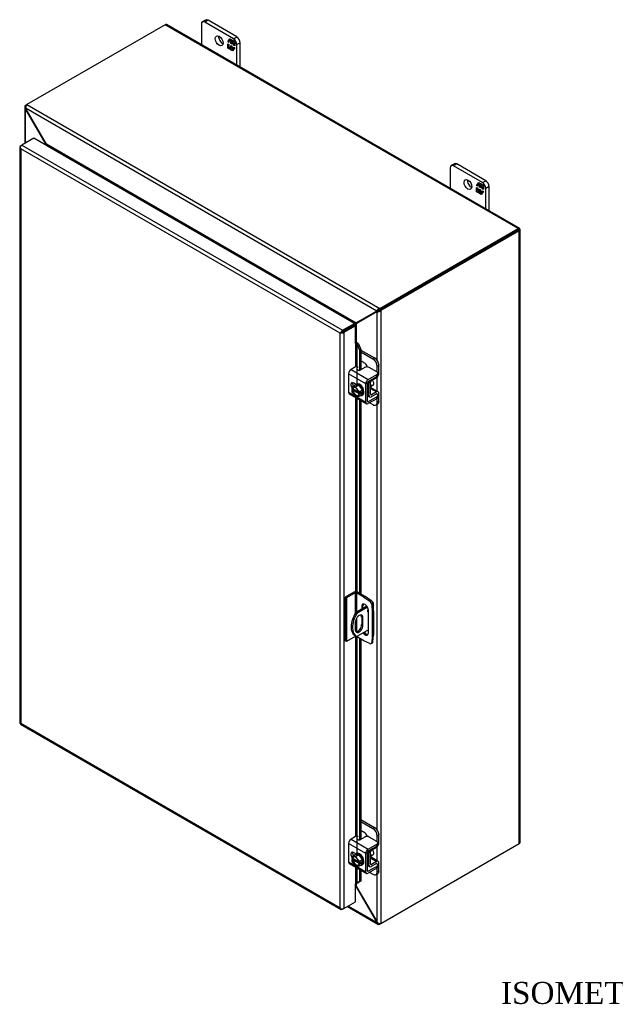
# Model space of a CAD drawing. Header units: inches. Extents: x 9 to 147, y 2 to 98.
# Tile 7 of 8: x 109 to 128, y 67 to 98. Entities that reach past the tile are written whole.
import ezdxf
from ezdxf.enums import TextEntityAlignment as Align

# ---------------------------------------------------------------- set-up
doc = ezdxf.new("R2010")
doc.units = ezdxf.units.IN
doc.header["$MEASUREMENT"] = 0
for name, color, linetype in [('COM40153-1', 7, 'CONTINUOUS'), ('COM40153-2', 7, 'CONTINUOUS'), ('COM42667', 7, 'CONTINUOUS'), ('COM42780', 7, 'CONTINUOUS'), ('COM48442', 7, 'CONTINUOUS'), ('COM71780-16', 7, 'CONTINUOUS'), ('DEFAULT', 7, 'CONTINUOUS'), ('FET07710', 7, 'CONTINUOUS'), ('SCC19011', 7, 'CONTINUOUS'), ('SPR20265', 7, 'CONTINUOUS'), ('WAF25035', 7, 'CONTINUOUS')]:
    doc.layers.add(name, color=color, linetype=linetype)
doc.styles.add('SEACAD_TIMES_NEW_ROMAN', font='times.ttf')

msp = doc.modelspace()

# ---------------------------------------------------------------- linework, layer by layer
at = {"layer": 'COM40153-1', "color": 7}
for p, q in [((120.474, 79.677), (120.117, 79.471)), ((120.496, 79.642), (120.158, 79.447)), ((120.648, 79.815), (120.661, 79.808)), ((120.686, 79.528), (120.686, 79.773)), ((120.117, 79.471), (120.158, 79.447)), ((120.31, 79.333), (120.35, 79.309)), ((120.31, 79.333), (120.31, 79.096)), ((120.35, 79.072), (120.35, 79.309)), ((120.103, 79.167), (120.103, 78.929)), ((120.31, 79.096), (120.35, 79.072)), ((120.098, 78.746), (120.139, 78.722)), ((120.522, 78.922), (120.158, 78.712))]:
    msp.add_line(p, q, dxfattribs=at)
for centre, major_axis, start_param, end_param in [((120.599, 79.773), (-0.0864, 0), 2.529725, 3.926991), ((120.398, 79.265), (0.3, 0.52), 1.508132, 3.141593), ((120.439, 79.242), (0.3, 0.52), 1.508132, 3.204257), ((120.227, 79.238), (-0.087, -0.151), 2.356194, 5.497787), ((120.186, 79.261), (-0.087, -0.151), 2.356194, 2.906426), ((120.527, 79.538), (-0.025, -0.0433), 4.139289, 6.283185), ((120.486, 79.562), (0.025, 0.0433), 4.093609, 5.210881), ((120.527, 79.538), (-0.025, -0.0433), 0, 0.63978), ((120.227, 79.001), (0.087, 0.151), 2.356194, 5.497787), ((120.186, 79.024), (0.087, 0.151), 3.37676, 5.497787)]:
    msp.add_ellipse(centre, major_axis=major_axis, ratio=0.57735, start_param=start_param, end_param=end_param, dxfattribs=at)
at = {"layer": 'COM40153-2', "color": 7}
for p, q in [((120.06, 80.125), (119.781, 79.964)), ((119.781, 79.964), (119.781, 78.576)), ((119.822, 79.941), (119.781, 79.964)), ((120.1, 80.102), (119.822, 79.941)), ((119.822, 79.941), (119.822, 78.553)), ((120.1, 80.102), (120.1, 79.442)), ((120.141, 80.102), (120.141, 79.484)), ((120.376, 79.966), (120.141, 80.102)), ((120.416, 79.99), (120.182, 80.125)), ((120.376, 79.966), (120.416, 79.99)), ((120.376, 79.966), (120.565, 79.838)), ((120.605, 79.861), (120.416, 79.99)), ((120.31, 79.669), (120.351, 79.693)), ((120.31, 79.669), (120.31, 79.582)), ((120.351, 79.605), (120.351, 79.693)), ((120.565, 79.838), (120.605, 79.861)), ((120.67, 79.75), (120.629, 79.726)), ((120.629, 79.726), (120.646, 79.499)), ((120.686, 79.522), (120.67, 79.75)), ((120.141, 79.291), (120.141, 78.865)), ((120.522, 78.828), (120.522, 79.547)), ((120.646, 79.499), (120.686, 79.522)), ((120.646, 79.499), (120.646, 78.734)), ((120.686, 79.522), (120.686, 78.757)), ((120.1, 78.714), (119.822, 78.553)), ((120.1, 78.744), (120.1, 78.714)), ((120.141, 78.721), (120.141, 78.714)), ((120.376, 78.578), (120.141, 78.714)), ((120.646, 78.734), (120.629, 78.525)), ((120.646, 78.734), (120.686, 78.757)), ((120.67, 78.549), (120.686, 78.757)), ((119.822, 78.553), (119.781, 78.576)), ((120.565, 78.488), (120.376, 78.578)), ((120.609, 78.486), (120.649, 78.51)), ((120.629, 78.525), (120.67, 78.549))]:
    msp.add_line(p, q, dxfattribs=at)
for centre, major_axis, start_param, end_param in [((120.121, 80.09), (-0.0864, 0), 3.926991, 5.497787), ((120.121, 80.09), (-0.0288, 0), 3.926991, 5.497787), ((120.416, 79.608), (0.075, -0.13), 0.785398, 3.926991), ((120.457, 79.632), (0.075, -0.13), 3.416574, 3.926991), ((120.559, 79.76), (0.05, -0.0866), 0.872665, 2.268928), ((120.599, 79.784), (-0.05, 0.0866), 4.014257, 5.410521), ((120.121, 78.702), (0.0288, 0), 0.785398, 2.356194), ((120.416, 78.89), (-0.075, 0.13), 1.73559, 3.926991), ((120.457, 78.913), (-0.075, 0.13), 1.73559, 2.866611), ((120.559, 78.573), (-0.05, 0.0866), 2.443461, 3.839724), ((120.599, 78.596), (-0.05, 0.0866), 3.141593, 3.839724)]:
    msp.add_ellipse(centre, major_axis=major_axis, ratio=0.57735, start_param=start_param, end_param=end_param, dxfattribs=at)
at = {"layer": 'COM42667', "color": 7}
for p, q in [((120.116, 87.293), (119.971, 87.209)), ((119.971, 87.209), (120.52, 86.892)), ((120.405, 87.274), (120.258, 87.189)), ((120.793, 87.132), (120.546, 87.274)), ((120.439, 86.752), (119.89, 87.069)), ((119.89, 87.069), (119.89, 86.487)), ((120.52, 86.892), (120.793, 87.05)), ((120.52, 86.83), (120.793, 86.988)), ((120.793, 86.988), (120.793, 87.05)), ((120.822, 87.029), (120.822, 87.091)), ((119.89, 86.487), (120.094, 86.369)), ((120.121, 86.737), (120.046, 86.78)), ((120.439, 86.17), (120.439, 86.752)), ((120.493, 86.201), (120.493, 86.783)), ((119.914, 86.434), (120.463, 86.118)), ((120.133, 86.347), (120.439, 86.17)), ((120.52, 86.185), (120.493, 86.201)), ((120.793, 86.343), (120.52, 86.185)), ((120.793, 86.281), (120.52, 86.123)), ((120.78, 86.432), (120.793, 86.425)), ((120.793, 86.281), (120.793, 86.343)), ((120.822, 86.322), (120.822, 86.384)), ((120.439, 71.81), (119.89, 72.127)), ((119.89, 72.127), (119.89, 71.544)), ((120.116, 72.35), (119.971, 72.267)), ((119.971, 72.267), (120.52, 71.95)), ((120.405, 72.332), (120.258, 72.247)), ((120.52, 71.95), (120.793, 72.108)), ((120.793, 72.189), (120.546, 72.332)), ((120.793, 72.045), (120.793, 72.108)), ((120.822, 72.086), (120.822, 72.148)), ((120.121, 71.794), (120.046, 71.838)), ((120.439, 71.227), (120.439, 71.81)), ((120.493, 71.259), (120.493, 71.841)), ((120.52, 71.888), (120.793, 72.045)), ((119.89, 71.544), (120.094, 71.427)), ((119.914, 71.492), (120.463, 71.175)), ((120.78, 71.49), (120.793, 71.482)), ((120.822, 71.379), (120.822, 71.441)), ((120.133, 71.404), (120.439, 71.227)), ((120.52, 71.243), (120.493, 71.259)), ((120.793, 71.4), (120.52, 71.243)), ((120.793, 71.338), (120.52, 71.181)), ((120.793, 71.338), (120.793, 71.4))]:
    msp.add_line(p, q, dxfattribs=at)
for centre, major_axis, start_param, end_param in [((119.971, 87.116), (-0.0572, -0.0991), 3.926991, 5.497787), ((120.15, 87.273), (-0.048, 0), 3.141593, 5.497787), ((120.224, 87.209), (0.048, 0), 2.929457, 5.497787), ((120.475, 87.233), (0.1, 0), 0.785398, 2.356194), ((120.722, 87.091), (-0.1, 0), 2.356194, 3.926991), ((120.046, 86.688), (0.0562, -0.0973), 2.356194, 4.826451), ((120.099, 86.719), (0.0562, -0.0973), 3.6401, 4.826451), ((120.52, 86.799), (0.0572, 0.0991), 0.785398, 2.356194), ((120.52, 86.799), (0.0192, 0.0333), 0.785398, 2.356194), ((120.722, 87.029), (-0.1, 0), 2.356194, 3.141593), ((119.971, 86.534), (0.0572, 0.0991), 2.356194, 3.141593), ((120.52, 86.217), (0.0572, 0.0991), 2.356194, 3.926991), ((120.52, 86.217), (0.0192, 0.0333), 2.356194, 3.926991), ((120.722, 86.384), (-0.1, 0), 2.356194, 3.926991), ((120.722, 86.322), (-0.1, 0), 2.356194, 3.141593), ((119.971, 72.173), (-0.0572, -0.0991), 3.926991, 5.497787), ((120.15, 72.331), (-0.048, 0), 3.141593, 5.497787), ((120.224, 72.266), (0.048, 0), 2.929457, 5.497787), ((120.475, 72.291), (0.1, 0), 0.785398, 2.356194), ((120.722, 72.148), (-0.1, 0), 2.356194, 3.926991), ((120.722, 72.086), (-0.1, 0), 2.356194, 3.141593), ((120.046, 71.746), (0.0562, -0.0973), 2.356194, 4.826451), ((120.099, 71.777), (0.0562, -0.0973), 3.6401, 4.826451), ((120.52, 71.857), (0.0572, 0.0991), 0.785398, 2.356194), ((120.52, 71.857), (0.0192, 0.0333), 0.785398, 2.356194), ((119.971, 71.591), (0.0572, 0.0991), 2.356194, 3.141593), ((120.722, 71.441), (-0.1, 0), 2.356194, 3.926991), ((120.52, 71.274), (0.0572, 0.0991), 2.356194, 3.926991), ((120.52, 71.274), (0.0192, 0.0333), 2.356194, 3.926991), ((120.722, 71.379), (-0.1, 0), 2.356194, 3.141593)]:
    msp.add_ellipse(centre, major_axis=major_axis, ratio=0.57735, start_param=start_param, end_param=end_param, dxfattribs=at)
at = {"layer": 'COM42780', "color": 7}
for p, q in [((120.288, 87.829), (120.72, 87.58)), ((120.288, 87.767), (120.666, 87.549)), ((120.383, 87.427), (120.288, 87.482)), ((120.666, 87.549), (120.72, 87.58)), ((120.861, 87.335), (120.808, 87.304)), ((120.808, 87.121), (120.808, 87.304)), ((120.861, 87.092), (120.861, 87.335)), ((120.496, 86.801), (120.538, 86.777)), ((120.591, 86.42), (120.591, 86.808)), ((120.618, 86.855), (120.782, 86.952)), ((120.538, 86.389), (120.538, 86.777)), ((120.595, 86.603), (120.782, 86.495)), ((120.838, 86.5), (120.61, 86.631)), ((120.782, 86.495), (120.618, 86.404)), ((120.493, 86.415), (120.538, 86.389)), ((120.493, 86.376), (120.561, 86.337)), ((120.591, 86.419), (120.618, 86.404)), ((120.781, 86.433), (120.617, 86.341)), ((120.78, 86.432), (120.808, 86.417)), ((120.808, 86.414), (120.808, 86.417)), ((120.808, 86.173), (120.808, 86.292)), ((120.808, 86.173), (120.861, 86.204)), ((120.861, 86.204), (120.861, 86.448)), ((120.566, 86.15), (120.666, 86.092)), ((120.766, 86.082), (120.82, 86.113)), ((120.288, 72.887), (120.72, 72.637)), ((120.288, 72.825), (120.666, 72.606)), ((120.383, 72.484), (120.288, 72.539)), ((120.666, 72.606), (120.72, 72.637)), ((120.861, 72.392), (120.808, 72.361)), ((120.861, 72.149), (120.861, 72.392)), ((120.808, 72.178), (120.808, 72.361)), ((120.496, 71.858), (120.538, 71.834)), ((120.538, 71.446), (120.538, 71.834)), ((120.591, 71.477), (120.591, 71.865)), ((120.618, 71.912), (120.782, 72.01)), ((120.493, 71.472), (120.538, 71.446)), ((120.591, 71.477), (120.618, 71.461)), ((120.595, 71.66), (120.782, 71.553)), ((120.838, 71.557), (120.61, 71.689)), ((120.781, 71.49), (120.617, 71.399)), ((120.782, 71.553), (120.618, 71.461)), ((120.78, 71.49), (120.808, 71.474)), ((120.808, 71.471), (120.808, 71.474)), ((120.861, 71.262), (120.861, 71.505)), ((120.493, 71.434), (120.561, 71.394)), ((120.566, 71.207), (120.666, 71.149)), ((120.766, 71.139), (120.82, 71.17)), ((120.808, 71.231), (120.808, 71.349)), ((120.808, 71.231), (120.861, 71.262))]:
    msp.add_line(p, q, dxfattribs=at)
for centre, major_axis, start_param, end_param in [((120.383, 87.263), (0.1, -0.173), 1.392108, 2.356194), ((120.666, 87.385), (0.1, -0.173), 0.785398, 2.356194), ((120.72, 87.417), (-0.1, 0.173), 3.926991, 5.497787), ((120.619, 86.824), (-0.0572, -0.0991), 4.744903, 5.497787), ((120.619, 86.824), (-0.0192, -0.0333), 3.944444, 5.497787), ((120.78, 87.045), (-0.0572, -0.0991), 0.802851, 2.356194), ((120.504, 86.727), (0.078, -0.135), 0.133398, 1.437398), ((120.78, 86.401), (-0.0572, -0.0991), 2.356194, 3.909538), ((120.619, 86.436), (0.0572, 0.0991), 2.356194, 3.909538), ((120.619, 86.436), (0.0192, 0.0333), 2.356194, 3.909538), ((120.666, 86.255), (-0.1, 0.173), 2.356194, 3.926991), ((120.78, 86.401), (-0.0192, -0.0333), 2.356194, 3.909538), ((120.72, 86.286), (-0.1, 0.173), 3.141593, 3.926991), ((120.383, 72.321), (0.1, -0.173), 1.392108, 2.356194), ((120.666, 72.443), (0.1, -0.173), 0.785398, 2.356194), ((120.72, 72.474), (-0.1, 0.173), 3.926991, 5.497787), ((120.78, 72.102), (-0.0572, -0.0991), 0.802851, 2.356194), ((120.619, 71.881), (-0.0572, -0.0991), 4.744903, 5.497787), ((120.619, 71.881), (-0.0192, -0.0333), 3.944444, 5.497787), ((120.504, 71.784), (0.078, -0.135), 0.133398, 1.437398), ((120.619, 71.493), (0.0572, 0.0991), 2.356194, 3.909538), ((120.619, 71.493), (0.0192, 0.0333), 2.356194, 3.909538), ((120.78, 71.458), (-0.0192, -0.0333), 2.356194, 3.909538), ((120.78, 71.458), (-0.0572, -0.0991), 2.356194, 3.909538), ((120.666, 71.313), (-0.1, 0.173), 2.356194, 3.926991), ((120.72, 71.344), (-0.1, 0.173), 3.141593, 3.926991)]:
    msp.add_ellipse(centre, major_axis=major_axis, ratio=0.57735, start_param=start_param, end_param=end_param, dxfattribs=at)
at = {"layer": 'COM48442', "color": 7}
for p, q in [((114.055, 98.181), (109.651, 95.639)), ((125.287, 91.696), (114.055, 98.181)), ((125.33, 91.701), (114.098, 98.186)), ((109.585, 95.56), (109.585, 94.403)), ((109.61, 95.615), (109.651, 95.639)), ((109.632, 95.603), (109.61, 95.615)), ((109.651, 95.639), (120.883, 89.154)), ((109.625, 95.513), (109.61, 95.505)), ((109.61, 94.417), (109.61, 95.505)), ((109.624, 95.486), (109.61, 95.505)), ((109.624, 95.486), (109.634, 95.492)), ((110.266, 94.374), (109.624, 95.486)), ((120.787, 89.068), (109.625, 95.513)), ((109.634, 95.492), (109.625, 95.513)), ((110.276, 94.38), (109.634, 95.492)), ((110.266, 94.374), (110.276, 94.38)), ((110.266, 94.338), (110.266, 94.374)), ((120.136, 88.687), (110.276, 94.38)), ((120.057, 88.686), (110.314, 94.311)), ((110.314, 94.311), (110.314, 94.31)), ((120.883, 89.154), (125.287, 91.696)), ((120.883, 89.107), (125.287, 91.649)), ((125.287, 91.649), (120.883, 89.107)), ((125.327, 91.626), (120.924, 89.083)), ((125.344, 91.683), (125.287, 91.649)), ((125.344, 91.683), (125.287, 91.649)), ((125.287, 91.649), (125.327, 91.673)), ((125.287, 91.649), (125.287, 91.649)), ((125.287, 91.649), (125.287, 91.649)), ((125.327, 72.124), (125.327, 91.626)), ((125.353, 72.159), (125.353, 91.661)), ((120.778, 89.058), (120.136, 88.687)), ((120.788, 89.04), (120.146, 88.67)), ((120.819, 89.082), (120.177, 88.711)), ((120.829, 89.064), (120.187, 88.693)), ((120.778, 89.058), (120.819, 89.082)), ((120.787, 89.068), (120.778, 89.058)), ((120.828, 89.092), (120.787, 89.068)), ((120.788, 89.04), (120.829, 89.064)), ((120.802, 89.043), (120.788, 89.04)), ((120.843, 89.067), (120.802, 89.043)), ((120.802, 87.502), (120.802, 89.043)), ((120.828, 89.092), (120.819, 89.082)), ((120.822, 89.089), (120.834, 89.095)), ((120.843, 89.067), (120.829, 89.064)), ((120.848, 89.07), (120.837, 89.063)), ((120.883, 89.107), (120.883, 89.154)), ((120.883, 89.107), (120.924, 89.083)), ((120.924, 89.083), (120.924, 69.582)), ((120.056, 88.685), (120.057, 88.686)), ((120.057, 88.686), (120.057, 88.685)), ((120.177, 88.711), (120.136, 88.687)), ((120.187, 88.693), (120.146, 88.67)), ((120.146, 88.069), (120.146, 88.67)), ((120.07, 88.623), (120.07, 88.623)), ((120.802, 86.521), (120.802, 86.967)), ((120.802, 72.559), (120.802, 86.103)), ((120.924, 69.582), (125.327, 72.124)), ((120.802, 71.578), (120.802, 72.025)), ((120.802, 69.622), (120.802, 71.16)), ((120.146, 70.753), (120.146, 70.855)), ((120.136, 70.747), (120.118, 70.757)), ((120.136, 70.747), (120.146, 70.753)), ((120.136, 70.747), (120.778, 69.635)), ((120.146, 70.753), (120.788, 69.641)), ((119.855, 70.122), (120.823, 69.564)), ((120.787, 69.614), (119.881, 70.137)), ((120.778, 69.635), (120.788, 69.641)), ((120.778, 69.635), (120.787, 69.614)), ((120.802, 69.622), (120.787, 69.614)), ((120.788, 69.641), (120.802, 69.622)), ((120.883, 69.583), (120.883, 69.558)), ((120.924, 69.582), (120.883, 69.558))]:
    msp.add_line(p, q, dxfattribs=at)
for centre, radius, start, end in [((109.659, 95.56), 0.0739, 131.3818, 228.6182), ((109.775, 95.548), 0.154, 143.5515, 192.9586), ((120.929, 89.007), 0.154, 107.0414, 156.4485), ((120.819, 89.196), 0.154, 263.5515, 312.9586), ((120.886, 88.988), 0.119, 91.3268, 119.2753), ((120.785, 89.166), 0.115, 300.272, 329.1259), ((122.291, 84.742), 4.476, 118.0355, 119.6541), ((117.791, 92.536), 4.508, 300.4684, 301.9581), ((120.86, 69.628), 0.0739, 191.3818, 288.6182), ((120.907, 69.735), 0.154, 227.0414, 276.4485)]:
    msp.add_arc(centre, radius, start, end, dxfattribs=at)
for centre, major_axis, ratio, start_param, end_param in [((114.055, 98.111), (-0.0432, -0.0748), 0.57735, 3.141593, 3.926991), ((125.287, 91.626), (-0.0432, -0.0748), 0.57735, 2.696031, 3.926991), ((125.266, 91.638), (-0.0288, -0.0166), 0.000948, 2.356741, 3.927537), ((125.266, 91.638), (-0.0288, -0.0166), 0.000948, 2.355648, 3.926445), ((125.266, 91.638), (0.0863, 0.0499), 0.000948, -0.784852, -0.445015), ((125.266, 91.638), (0.0864, 0.0498), 0.000948, 0.445015, 0.784852), ((125.266, 91.661), (-0.0864, 0), 0.57735, 2.356194, 3.587154), ((125.266, 72.159), (-0.0864, 0), 0.57735, 2.356194, 3.141593)]:
    msp.add_ellipse(centre, major_axis=major_axis, ratio=ratio, start_param=start_param, end_param=end_param, dxfattribs=at)
for points, knots in [([(110.266, 94.374), (110.268, 94.366), (110.27, 94.358), (110.272, 94.345), (110.273, 94.339), (110.273, 94.334)], [0, 0, 0, 0, 0.25, 0.25, 0.4064598, 0.4064598, 0.4064598, 0.4064598]), ([(110.314, 94.311), (110.315, 94.312), (110.316, 94.312), (110.317, 94.314), (110.318, 94.316), (110.318, 94.319), (110.317, 94.322), (110.316, 94.328), (110.314, 94.331), (110.311, 94.338), (110.309, 94.341), (110.303, 94.35), (110.298, 94.356), (110.288, 94.368), (110.282, 94.374), (110.276, 94.38)], [0, 0, 0, 0, 0.0625, 0.0625, 0.125, 0.125, 0.25, 0.25, 0.375, 0.375, 0.5, 0.5, 0.75, 0.75, 1, 1, 1, 1]), ([(120.136, 88.687), (120.13, 88.688), (120.124, 88.689), (120.111, 88.691), (120.105, 88.691), (120.094, 88.691), (120.091, 88.691), (120.084, 88.691), (120.08, 88.691), (120.073, 88.69), (120.069, 88.69), (120.064, 88.688), (120.063, 88.688), (120.06, 88.687), (120.058, 88.686), (120.057, 88.686)], [0, 0, 0, 0, 0.25, 0.25, 0.5, 0.5, 0.625, 0.625, 0.75, 0.75, 0.875, 0.875, 0.9375, 0.9375, 1, 1, 1, 1]), ([(120.106, 88.602), (120.107, 88.603), (120.108, 88.604), (120.11, 88.606), (120.111, 88.607), (120.115, 88.611), (120.117, 88.613), (120.121, 88.619), (120.123, 88.622), (120.127, 88.628), (120.129, 88.631), (120.134, 88.641), (120.137, 88.647), (120.142, 88.658), (120.144, 88.664), (120.146, 88.67)], [0, 0, 0, 0, 0.0625, 0.0625, 0.125, 0.125, 0.25, 0.25, 0.375, 0.375, 0.5, 0.5, 0.75, 0.75, 1, 1, 1, 1]), ([(120.146, 70.753), (120.144, 70.76), (120.142, 70.768), (120.137, 70.783), (120.134, 70.79), (120.129, 70.8), (120.127, 70.804), (120.123, 70.81), (120.121, 70.812), (120.119, 70.815)], [0, 0, 0, 0, 0.25, 0.25, 0.5, 0.5, 0.625, 0.625, 0.75, 0.75, 0.75, 0.75])]:
    msp.add_open_spline(points, degree=3, knots=knots, dxfattribs=at)
msp.add_open_spline([(120.118, 70.763), (120.125, 70.758), (120.131, 70.752), (120.136, 70.747)], degree=3, dxfattribs=at)
at = {"layer": 'COM71780-16', "color": 7}
for p, q in [((109.456, 94.328), (109.497, 94.352)), ((109.87, 94.567), (109.497, 94.352)), ((109.497, 94.352), (119.704, 88.458)), ((120.077, 88.674), (109.87, 94.567)), ((109.431, 94.293), (109.431, 75.963)), ((109.439, 94.271), (109.439, 94.271)), ((119.623, 88.364), (109.456, 94.234)), ((109.456, 94.234), (109.456, 75.952)), ((119.704, 88.458), (120.077, 88.674)), ((120.077, 88.674), (120.077, 88.627)), ((119.663, 88.388), (119.623, 88.364)), ((119.623, 70.082), (119.623, 88.364)), ((119.646, 88.378), (119.704, 88.411)), ((119.646, 88.378), (119.704, 88.411)), ((119.704, 88.411), (120.077, 88.627)), ((120.077, 88.627), (119.704, 88.411)), ((120.118, 88.603), (119.745, 88.388)), ((119.745, 88.388), (119.745, 70.059)), ((120.118, 88.603), (120.077, 88.627)), ((120.118, 88.032), (120.118, 88.603)), ((120.14, 88.036), (120.145, 88.069)), ((120.118, 88.032), (120.118, 87.294)), ((120.161, 88.006), (120.209, 88.025)), ((120.161, 88.006), (120.241, 87.828)), ((120.161, 86.756), (120.161, 88.006)), ((120.209, 88.025), (120.288, 87.847)), ((120.288, 87.847), (120.241, 87.828)), ((120.241, 87.828), (120.241, 87.183)), ((120.288, 87.847), (120.288, 87.207)), ((120.118, 86.739), (120.118, 86.735)), ((120.118, 86.317), (120.118, 80.14)), ((120.161, 80.134), (120.161, 86.292)), ((120.241, 86.246), (120.241, 80.091)), ((120.288, 86.219), (120.288, 80.064)), ((120.118, 78.718), (120.118, 72.351)), ((120.161, 71.813), (120.161, 78.702)), ((120.241, 78.656), (120.241, 72.24)), ((120.288, 78.629), (120.288, 72.264)), ((109.454, 75.924), (119.661, 70.031)), ((109.456, 75.952), (119.623, 70.082)), ((120.118, 71.796), (120.118, 71.792)), ((120.118, 71.374), (120.118, 70.845)), ((120.161, 70.866), (120.161, 71.349)), ((120.241, 71.303), (120.241, 70.914)), ((120.288, 71.276), (120.288, 70.933)), ((120.118, 70.274), (120.118, 70.845)), ((120.241, 70.914), (120.161, 70.866)), ((120.161, 70.866), (120.209, 70.885)), ((120.288, 70.933), (120.209, 70.885)), ((120.288, 70.933), (120.241, 70.914)), ((119.745, 70.059), (120.118, 70.274)), ((119.646, 70.049), (119.646, 70.049)), ((119.745, 70.059), (119.704, 70.035))]:
    msp.add_line(p, q, dxfattribs=at)
for centre, radius, start, end in [((120.103, 87.941), 0.135, 38.3968, 71.6578), ((120.078, 87.97), 0.0911, 23.2734, 46.5882), ((120.359, 70.586), 0.343, 125.2045, 129.639), ((120.197, 70.805), 0.0704, 117.4412, 127.5015)]:
    msp.add_arc(centre, radius, start, end, dxfattribs=at)
for centre, major_axis, ratio, start_param, end_param in [((109.517, 94.293), (0.0864, 0), 0.57735, 2.356194, 3.587154), ((109.497, 94.281), (0.0432, 0.0748), 0.57735, 0.785398, 2.016358), ((109.517, 94.269), (-0.061, 0.106), 0.577982, 1.231508, 1.571345), ((109.517, 94.269), (-0.061, 0.106), 0.577982, 1.230411, 1.570248), ((119.684, 88.4), (-0.0863, -0.0499), 0.000948, -1.124689, -0.784852), ((119.684, 88.4), (-0.0864, -0.0498), 0.000948, 0.784852, 1.124689), ((119.704, 88.388), (0.0432, 0.0748), 0.57735, 0.785398, 2.016358), ((119.684, 88.423), (0.0864, 0), 0.57735, 4.266828, 5.497787), ((119.684, 88.4), (0.0288, 0.0166), 0.000948, 0.785944, 2.356741), ((119.684, 88.4), (0.0288, 0.0166), 0.000948, 3.926445, 5.497241), ((120.138, 88.02), (0.0864, 0), 0.57735, 1.48353, 1.808737), ((120.138, 88.02), (0.0288, 0), 0.57735, 1.48353, 2.356194), ((109.517, 75.963), (0.0864, 0), 0.57735, 3.141593, 3.587154), ((109.517, 75.987), (-0.0864, -0.0498), 0.000948, 0.445015, 0.784852), ((109.517, 75.987), (-0.0863, -0.0499), 0.000948, -0.784852, -0.445015), ((109.497, 75.999), (0.0432, 0.0748), 0.57735, 2.696031, 3.141593), ((120.138, 70.834), (-0.0288, 0), 0.57735, 4.625123, 5.497787), ((119.684, 70.117), (0.061, -0.106), 0.577982, 4.712938, 5.052774), ((119.684, 70.117), (0.061, -0.106), 0.577982, 4.71184, 5.051677), ((119.684, 70.094), (0.0864, 0), 0.57735, 4.266828, 5.497787), ((119.704, 70.106), (0.0432, 0.0748), 0.57735, 2.696031, 3.926991)]:
    msp.add_ellipse(centre, major_axis=major_axis, ratio=ratio, start_param=start_param, end_param=end_param, dxfattribs=at)
at = {"layer": 'FET07710', "color": 7}
for p, q in [((115.206, 98.199), (115.206, 97.546)), ((115.343, 98.329), (115.237, 98.268)), ((115.418, 98.322), (115.312, 98.26)), ((116.232, 97.73), (115.312, 98.26)), ((116.337, 97.791), (115.418, 98.322)), ((116.232, 97.73), (116.337, 97.791)), ((116.049, 97.636), (116.118, 97.734)), ((116.06, 97.642), (116.049, 97.636)), ((116.085, 97.615), (116.049, 97.636)), ((116.049, 97.434), (116.049, 97.572)), ((116.049, 97.572), (116.085, 97.551)), ((116.06, 97.44), (116.049, 97.434)), ((116.06, 97.642), (116.085, 97.678)), ((116.085, 97.628), (116.06, 97.642)), ((116.06, 97.44), (116.06, 97.566)), ((116.117, 97.407), (116.06, 97.44)), ((116.097, 97.69), (116.085, 97.684)), ((116.141, 97.652), (116.085, 97.684)), ((116.085, 97.684), (116.085, 97.615)), ((116.085, 97.551), (116.085, 97.482)), ((116.085, 97.482), (116.141, 97.45)), ((116.092, 97.688), (116.123, 97.732)), ((116.152, 97.658), (116.097, 97.69)), ((116.118, 97.734), (116.18, 97.699)), ((116.147, 97.441), (116.136, 97.434)), ((116.152, 97.658), (116.141, 97.652)), ((116.141, 97.583), (116.141, 97.652)), ((116.152, 97.589), (116.141, 97.583)), ((116.175, 97.563), (116.141, 97.583)), ((116.141, 97.45), (116.141, 97.519)), ((116.141, 97.519), (116.175, 97.499)), ((116.152, 97.456), (116.141, 97.45)), ((116.147, 97.39), (116.147, 97.441)), ((116.152, 97.589), (116.152, 97.658)), ((116.175, 97.576), (116.152, 97.589)), ((116.152, 97.456), (116.152, 97.512)), ((116.186, 97.639), (116.175, 97.632)), ((116.23, 97.6), (116.175, 97.632)), ((116.175, 97.632), (116.175, 97.563)), ((116.175, 97.499), (116.175, 97.43)), ((116.18, 97.699), (116.18, 97.648)), ((116.18, 97.648), (116.205, 97.684)), ((116.191, 97.655), (116.18, 97.648)), ((116.242, 97.607), (116.186, 97.639)), ((116.191, 97.655), (116.21, 97.681)), ((116.267, 97.446), (116.198, 97.348)), ((116.205, 97.684), (116.267, 97.649)), ((116.242, 97.607), (116.23, 97.6)), ((116.23, 97.531), (116.23, 97.6)), ((116.242, 97.538), (116.23, 97.531)), ((116.267, 97.51), (116.23, 97.531)), ((116.23, 97.398), (116.23, 97.467)), ((116.23, 97.467), (116.267, 97.446)), ((116.242, 97.538), (116.242, 97.607)), ((116.267, 97.523), (116.242, 97.538)), ((116.242, 97.41), (116.242, 97.461)), ((116.267, 97.649), (116.267, 97.51)), ((116.443, 97.607), (116.338, 97.546)), ((116.338, 96.892), (116.338, 97.546)), ((116.443, 96.831), (116.443, 97.607)), ((116.111, 97.398), (116.049, 97.434)), ((116.136, 97.434), (116.111, 97.398)), ((116.136, 97.383), (116.136, 97.434)), ((116.147, 97.39), (116.136, 97.383)), ((116.198, 97.348), (116.136, 97.383)), ((116.204, 97.357), (116.147, 97.39)), ((116.175, 97.43), (116.23, 97.398)), ((116.235, 97.401), (116.23, 97.398)), ((123.263, 93.757), (123.157, 93.696)), ((123.338, 93.749), (123.232, 93.688)), ((124.151, 93.157), (123.232, 93.688)), ((124.257, 93.218), (123.338, 93.749)), ((123.126, 93.627), (123.126, 92.973)), ((123.969, 93.063), (124.038, 93.162)), ((123.98, 93.07), (123.969, 93.063)), ((124.005, 93.042), (123.969, 93.063)), ((123.98, 93.07), (124.005, 93.106)), ((124.005, 93.055), (123.98, 93.07)), ((124.016, 93.118), (124.005, 93.112)), ((124.061, 93.079), (124.005, 93.112)), ((124.005, 93.112), (124.005, 93.042)), ((124.012, 93.115), (124.043, 93.159)), ((124.072, 93.086), (124.016, 93.118)), ((124.038, 93.162), (124.1, 93.126)), ((124.072, 93.086), (124.061, 93.079)), ((124.061, 93.01), (124.061, 93.079)), ((124.072, 93.017), (124.072, 93.086)), ((124.106, 93.066), (124.094, 93.06)), ((124.15, 93.028), (124.094, 93.06)), ((124.094, 93.06), (124.094, 92.991)), ((124.1, 93.126), (124.1, 93.076)), ((124.1, 93.076), (124.125, 93.112)), ((124.111, 93.082), (124.1, 93.076)), ((124.161, 93.034), (124.106, 93.066)), ((124.111, 93.082), (124.13, 93.109)), ((124.125, 93.112), (124.186, 93.076)), ((124.151, 93.157), (124.257, 93.218)), ((124.186, 93.076), (124.186, 92.938)), ((123.969, 92.861), (123.969, 93)), ((123.969, 93), (124.005, 92.979)), ((123.98, 92.868), (123.969, 92.861)), ((124.03, 92.826), (123.969, 92.861)), ((123.98, 92.868), (123.98, 92.993)), ((124.037, 92.835), (123.98, 92.868)), ((124.005, 92.979), (124.005, 92.91)), ((124.005, 92.91), (124.061, 92.877)), ((124.055, 92.862), (124.03, 92.826)), ((124.067, 92.868), (124.055, 92.862)), ((124.055, 92.811), (124.055, 92.862)), ((124.067, 92.818), (124.055, 92.811)), ((124.117, 92.775), (124.055, 92.811)), ((124.072, 93.017), (124.061, 93.01)), ((124.094, 92.991), (124.061, 93.01)), ((124.061, 92.877), (124.061, 92.947)), ((124.061, 92.947), (124.094, 92.927)), ((124.072, 92.884), (124.061, 92.877)), ((124.067, 92.818), (124.067, 92.868)), ((124.124, 92.785), (124.067, 92.818)), ((124.094, 93.004), (124.072, 93.017)), ((124.072, 92.884), (124.072, 92.94)), ((124.094, 92.927), (124.094, 92.858)), ((124.094, 92.858), (124.15, 92.826)), ((124.186, 92.874), (124.117, 92.775)), ((124.161, 93.034), (124.15, 93.028)), ((124.15, 92.959), (124.15, 93.028)), ((124.161, 92.965), (124.15, 92.959)), ((124.186, 92.938), (124.15, 92.959)), ((124.15, 92.826), (124.15, 92.895)), ((124.15, 92.895), (124.186, 92.874)), ((124.155, 92.828), (124.15, 92.826)), ((124.161, 92.965), (124.161, 93.034)), ((124.186, 92.951), (124.161, 92.965)), ((124.161, 92.838), (124.161, 92.889)), ((124.363, 93.035), (124.257, 92.974)), ((124.257, 92.32), (124.257, 92.974)), ((124.363, 92.259), (124.363, 93.035))]:
    msp.add_line(p, q, dxfattribs=at)
for centre, major_axis, start_param, end_param in [((115.312, 98.138), (0.075, -0.13), 2.356194, 3.926991), ((115.418, 98.199), (0.075, -0.13), 2.356194, 3.141593), ((115.878, 97.73), (-0.087, 0.152), 0.649107, 2.492486), ((116.337, 97.668), (-0.075, 0.13), 3.926991, 5.497787), ((116.232, 97.607), (0.075, -0.13), 0.785398, 2.356194), ((123.232, 93.566), (0.075, -0.13), 2.356194, 3.926991), ((123.338, 93.627), (0.075, -0.13), 2.356194, 3.141593), ((123.797, 93.157), (-0.087, 0.152), 0.649107, 2.492486), ((124.151, 93.035), (0.075, -0.13), 0.785398, 2.356194), ((124.257, 93.096), (-0.075, 0.13), 3.926991, 5.497787)]:
    msp.add_ellipse(centre, major_axis=major_axis, ratio=0.57735, start_param=start_param, end_param=end_param, dxfattribs=at)
for centre in [(115.772, 97.669), (123.692, 93.096)]:
    msp.add_ellipse(centre, major_axis=(-0.087, 0.152), ratio=0.57735, dxfattribs=at)
at = {"layer": 'SCC19011', "color": 7}
for p, q in [((119.992, 86.643), (120.094, 86.702)), ((120.114, 86.659), (119.992, 86.643)), ((119.992, 86.643), (119.992, 86.594)), ((120.004, 86.587), (119.992, 86.594)), ((120.046, 86.58), (119.992, 86.549)), ((119.992, 86.549), (119.992, 86.5)), ((119.992, 86.549), (120.004, 86.543)), ((119.992, 86.5), (120.114, 86.344)), ((120.032, 86.597), (120.015, 86.587)), ((120.015, 86.543), (120.032, 86.552)), ((120.219, 86.489), (120.032, 86.597)), ((120.032, 86.552), (120.241, 86.432)), ((120.046, 86.589), (120.046, 86.58)), ((120.046, 86.58), (120.221, 86.479)), ((120.216, 86.718), (120.094, 86.702)), ((120.114, 86.659), (120.216, 86.718)), ((120.235, 86.502), (120.114, 86.659)), ((120.338, 86.561), (120.216, 86.718)), ((120.235, 86.502), (120.338, 86.561)), ((120.235, 86.453), (120.235, 86.502)), ((120.289, 86.484), (120.235, 86.453)), ((120.289, 86.44), (120.289, 86.484)), ((120.338, 86.419), (120.338, 86.561)), ((120.613, 86.677), (120.679, 86.715)), ((120.114, 86.344), (120.235, 86.36)), ((120.235, 86.453), (120.224, 86.46)), ((120.241, 86.432), (120.224, 86.422)), ((120.224, 86.416), (120.235, 86.409)), ((120.289, 86.44), (120.235, 86.409)), ((120.235, 86.36), (120.338, 86.419)), ((120.235, 86.36), (120.235, 86.409)), ((120.251, 86.462), (120.289, 86.44)), ((119.992, 71.7), (120.094, 71.759)), ((120.216, 71.775), (120.094, 71.759)), ((120.114, 71.716), (120.216, 71.775)), ((120.338, 71.619), (120.216, 71.775)), ((120.613, 71.735), (120.679, 71.772)), ((120.114, 71.716), (119.992, 71.7)), ((119.992, 71.7), (119.992, 71.651)), ((120.004, 71.645), (119.992, 71.651)), ((120.046, 71.638), (119.992, 71.607)), ((119.992, 71.607), (119.992, 71.558)), ((119.992, 71.607), (120.004, 71.6)), ((119.992, 71.558), (120.114, 71.401)), ((120.032, 71.654), (120.015, 71.645)), ((120.015, 71.6), (120.032, 71.61)), ((120.219, 71.546), (120.032, 71.654)), ((120.032, 71.61), (120.241, 71.489)), ((120.046, 71.646), (120.046, 71.638)), ((120.046, 71.638), (120.221, 71.536)), ((120.235, 71.56), (120.114, 71.716)), ((120.235, 71.511), (120.224, 71.517)), ((120.241, 71.489), (120.224, 71.48)), ((120.224, 71.473), (120.235, 71.466)), ((120.235, 71.56), (120.338, 71.619)), ((120.235, 71.511), (120.235, 71.56)), ((120.289, 71.542), (120.235, 71.511)), ((120.289, 71.497), (120.235, 71.466)), ((120.235, 71.417), (120.338, 71.477)), ((120.235, 71.417), (120.235, 71.466)), ((120.251, 71.52), (120.289, 71.497)), ((120.289, 71.497), (120.289, 71.542)), ((120.338, 71.477), (120.338, 71.619)), ((120.114, 71.401), (120.235, 71.417))]:
    msp.add_line(p, q, dxfattribs=at)
for centre, radius, start, end in [((120.251, 86.583), 0.252, 188.1241, 224.7451), ((120.009, 86.598), 0.0126, 242.8525, 296.623), ((120.009, 86.554), 0.0126, 242.8527, 296.6228), ((120.251, 71.64), 0.252, 188.1241, 224.7451), ((120.009, 71.656), 0.0126, 242.8525, 296.623), ((120.009, 71.611), 0.0126, 242.8527, 296.6228)]:
    msp.add_arc(centre, radius, start, end, dxfattribs=at)
for centre, major_axis, start_param, end_param in [((120.63, 86.8), (0.0488, -0.0845), 0, 2.159159), ((120.114, 86.501), (0.079, -0.137), 0.958412, 3.753977), ((120.114, 86.501), (-0.079, 0.137), 0.958412, 3.753977), ((120.119, 86.505), (0.075, -0.13), 3.141593, 3.744649), ((120.119, 86.505), (-0.075, 0.13), 0.96774, 3.694684), ((120.136, 86.514), (0.075, -0.13), 3.254972, 3.744649), ((120.136, 86.514), (-0.075, 0.13), 0.96774, 3.028213), ((120.63, 71.857), (0.0488, -0.0845), 0, 2.159159), ((120.114, 71.559), (0.079, -0.137), 0.958412, 3.753977), ((120.114, 71.559), (-0.079, 0.137), 0.958412, 3.753977), ((120.119, 71.562), (0.075, -0.13), 3.141593, 3.744649), ((120.119, 71.562), (-0.075, 0.13), 0.96774, 3.694684), ((120.136, 71.572), (0.075, -0.13), 3.254972, 3.744649), ((120.136, 71.572), (-0.075, 0.13), 0.96774, 3.028213)]:
    msp.add_ellipse(centre, major_axis=major_axis, ratio=0.57735, start_param=start_param, end_param=end_param, dxfattribs=at)
for points, knots in [([(120.072, 86.405), (120.075, 86.401), (120.088, 86.385), (120.119, 86.365), (120.155, 86.352), (120.183, 86.35), (120.193, 86.357), (120.195, 86.359)], [0, 0, 0, 0, 0.084776, 0.37158, 0.660112, 0.948463, 1, 1, 1, 1]), ([(120.224, 86.46), (120.222, 86.461), (120.221, 86.462), (120.221, 86.464), (120.222, 86.465), (120.222, 86.465)], [0, 0, 0, 0, 0.5, 0.5, 0.7956866, 0.7956866, 0.7956866, 0.7956866]), ([(120.224, 86.422), (120.222, 86.421), (120.221, 86.42), (120.221, 86.418), (120.222, 86.416), (120.224, 86.416)], [0, 0, 0, 0, 0.5, 0.5, 1, 1, 1, 1]), ([(120.072, 71.463), (120.075, 71.458), (120.088, 71.443), (120.119, 71.422), (120.155, 71.409), (120.183, 71.408), (120.193, 71.415), (120.195, 71.416)], [0, 0, 0, 0, 0.084776, 0.37158, 0.660112, 0.948463, 1, 1, 1, 1]), ([(120.224, 71.517), (120.222, 71.518), (120.221, 71.52), (120.221, 71.521), (120.222, 71.522), (120.222, 71.523)], [0, 0, 0, 0, 0.5, 0.5, 0.7956866, 0.7956866, 0.7956866, 0.7956866]), ([(120.224, 71.48), (120.222, 71.479), (120.221, 71.478), (120.221, 71.475), (120.222, 71.474), (120.224, 71.473)], [0, 0, 0, 0, 0.5, 0.5, 1, 1, 1, 1])]:
    msp.add_open_spline(points, degree=3, knots=knots, dxfattribs=at)
at = {"layer": 'SPR20265', "color": 7}
for points in [[(120.493, 86.503), (120.496, 86.505), (120.509, 86.522), (120.521, 86.562), (120.515, 86.623), (120.5, 86.662), (120.493, 86.678)], [(120.493, 71.56), (120.496, 71.563), (120.509, 71.579), (120.521, 71.619), (120.515, 71.68), (120.5, 71.72), (120.493, 71.735)]]:
    msp.add_open_spline(points, degree=3, knots=[0.492661, 0.492661, 0.492661, 0.492661, 0.49540495, 0.50699867, 0.51872295, 0.52667302, 0.52667302, 0.52667302, 0.52667302], dxfattribs=at)
at = {"layer": 'WAF25035', "color": 7}
for p, q in [((120.142, 86.748), (120.116, 86.734)), ((120.316, 86.387), (120.342, 86.402)), ((120.142, 71.806), (120.116, 71.791)), ((120.316, 71.445), (120.342, 71.459))]:
    msp.add_line(p, q, dxfattribs=at)
for centre, start_param, end_param in [((120.216, 86.56), 0, 0.412589), ((120.216, 86.56), 2.729004, 6.283185), ((120.242, 86.575), 3.141593, 6.283185), ((120.216, 71.618), 0, 0.412589), ((120.216, 71.618), 2.729004, 6.283185), ((120.242, 71.633), 3.141593, 6.283185)]:
    msp.add_ellipse(centre, major_axis=(-0.1, 0.173), ratio=0.57735, start_param=start_param, end_param=end_param, dxfattribs=at)

# ---------------------------------------------------------------- texts
at = {"layer": 'DEFAULT', "color": 7, "style": 'SEACAD_TIMES_NEW_ROMAN'}
msp.add_text('ISOMETRIC VIEWS', height=0.7, dxfattribs=at).set_placement((124.744, 67.722), align=Align.TOP_LEFT)

doc.saveas('drawing.dxf')
